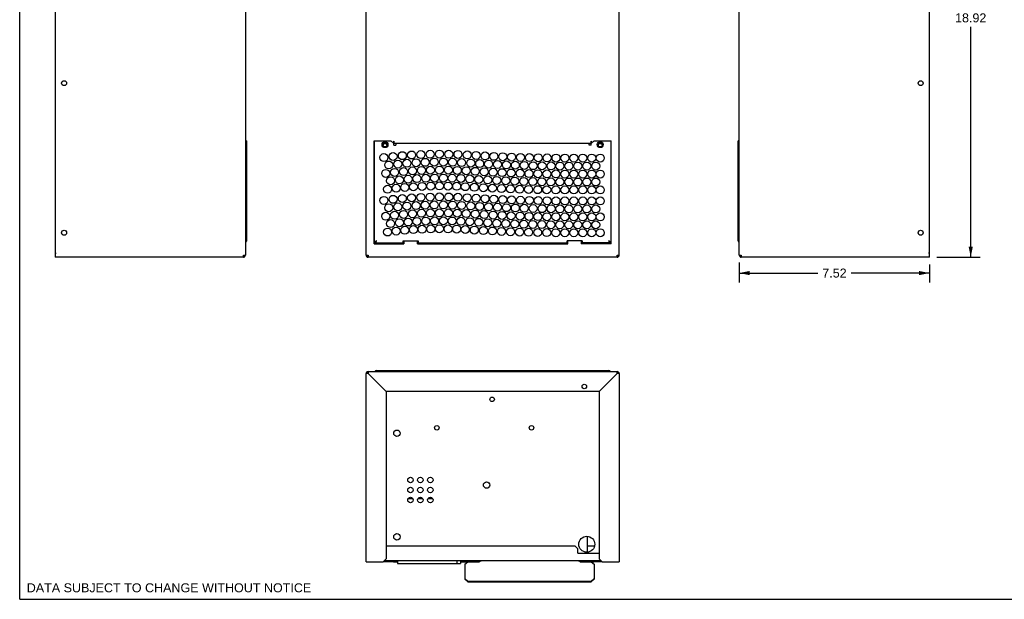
# Model space of a CAD drawing. Header units: inches. Extents: x 0 to 70.8, y 0 to 45.8.
# Tile 1 of 6: x 0 to 38.9, y 0 to 22.9. Entities that reach past the tile are written whole.
import ezdxf

# ---------------------------------------------------------------- set-up
doc = ezdxf.new("R2010")
doc.units = ezdxf.units.IN
doc.header["$LTSCALE"] = 3.895833
doc.header["$MEASUREMENT"] = 0
doc.layers.get('0').update_dxf_attribs({"linetype": 'CONTINUOUS'})
doc.styles.get("Standard").update_dxf_attribs({"font": 'arial.ttf'})
doc.dimstyles.new('DIMSTYLE_1', dxfattribs={"dimtxt": 0.354167, "dimasz": 0.416667, "dimexe": 0.09, "dimexo": 0.07, "dimgap": 0.0425, "dimtad": 0, "dimtih": 1, "dimtoh": 1, "dimzin": 4, "dimdsep": 46, "dimtxsty": 'Standard', "dimblk": '_FILLED', "dimblk1": '_FILLED', "dimblk2": '_FILLED', "dimcen": 0.09, "dimazin": 1, "dimtfac": 1, "dimtdec": 3, "dimtofl": 0, "dimtmove": 0, "dimatfit": 3, "dimldrblk": '_FILLED', "dimfxl": 0, "dimtolj": 1, "dimtzin": 4, "dimarcsym": 0})

# ---------------------------------------------------------------- blocks, each defined once
blk = doc.blocks.new('_FILLED')
at = {"color": 0, "linetype": 'ByBlock'}
blk.add_solid([(0, 0), (-1, 0.2), (-1, -0.2)], dxfattribs=at)
blk = doc.blocks.new('*D2')
at = {"color": 2, "linetype": 'Continuous'}
for p, q in [((28.432, 13.314), (28.432, 12.524)), ((35.952, 13.235), (35.952, 12.524)), ((28.432, 12.899), (31.534, 12.899)), ((35.952, 12.899), (32.85, 12.899))]:
    blk.add_line(p, q, dxfattribs=at)
at = {"color": 2, "linetype": 'Continuous', "xscale": 0.4166666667, "yscale": 0.4166666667, "zscale": 0.4166666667, "rotation": 180}
blk.add_blockref('_FILLED', (28.432, 12.899), dxfattribs=at)
at = {"color": 2, "linetype": 'Continuous', "xscale": 0.4166666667, "yscale": 0.4166666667, "zscale": 0.4166666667}
blk.add_blockref('_FILLED', (35.952, 12.899), dxfattribs=at)
at = {"color": 2, "linetype": 'Continuous', "insert": (32.192, 13.076), "char_height": 0.3542, "width": 0.96244, "attachment_point": 2, "line_spacing_factor": 0.9}
blk.add_mtext('7.52', dxfattribs=at)
blk = doc.blocks.new('*D3')
at = {"color": 2, "linetype": 'Continuous'}
for p, q in [((36.244, 32.451), (37.951, 32.451)), ((37.576, 32.451), (37.576, 23.343)), ((37.576, 13.527), (37.576, 22.635)), ((36.244, 13.527), (37.951, 13.527))]:
    blk.add_line(p, q, dxfattribs=at)
at = {"color": 2, "linetype": 'Continuous', "xscale": 0.4166666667, "yscale": 0.4166666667, "zscale": 0.4166666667}
for p, rotation in [((37.576, 32.451), 90), ((37.576, 13.527), 270)]:
    blk.add_blockref('_FILLED', p, dxfattribs=dict(at, rotation=rotation))
at = {"color": 2, "linetype": 'Continuous', "insert": (37.576, 23.166), "char_height": 0.3542, "width": 1.23761, "attachment_point": 2, "line_spacing_factor": 0.9}
blk.add_mtext('18.92', dxfattribs=at)

msp = doc.modelspace()

# ---------------------------------------------------------------- linework, layer by layer
at = {"color": 7, "linetype": 'Continuous'}
for p, q in [((0, 0), (0, 45.8333)), ((1.4001, 32.3324), (1.4001, 13.5268)), ((13.6862, 13.6055), (13.6862, 32.4507)), ((23.6862, 13.6055), (23.6862, 32.4507)), ((35.9519, 13.5268), (35.9519, 32.3324)), ((8.9197, 31.9739), (8.9197, 13.6055)), ((28.4322, 13.6055), (28.4322, 31.9739)), ((8.9591, 18.1331), (8.9197, 18.1331)), ((8.9591, 18.1331), (8.9591, 14.1764)), ((14.0012, 14.0583), (14.0012, 18.1331)), ((14.0012, 18.1331), (14.6705, 18.1331)), ((14.0208, 14.0976), (14.0208, 18.1331)), ((14.3782, 18.0548), (14.3206, 17.9568)), ((14.3206, 17.9568), (14.3634, 17.8812)), ((14.3782, 18.0548), (14.4918, 18.0539)), ((14.5479, 17.955), (14.4918, 18.0539)), ((14.504, 17.8804), (14.5479, 17.955)), ((14.6705, 18.1331), (14.7886, 18.0149)), ((14.7886, 18.1134), (14.7394, 18.0642)), ((14.7886, 18.1134), (14.7886, 18.0346)), ((14.7886, 18.0346), (22.5838, 18.0346)), ((14.7886, 17.9559), (14.7886, 18.0149)), ((14.7886, 17.9559), (14.8673, 17.9559)), ((14.8673, 18.0346), (14.8673, 17.9559)), ((22.5051, 17.9559), (22.5051, 18.0346)), ((22.5838, 17.9559), (22.5051, 17.9559)), ((22.5838, 18.0149), (22.702, 18.1331)), ((22.6331, 18.0642), (22.5838, 18.1134)), ((22.5838, 18.0346), (22.5838, 18.1134)), ((22.5838, 17.9559), (22.5838, 18.0149)), ((22.702, 18.1331), (23.3712, 18.1331)), ((22.8821, 18.0548), (22.8245, 17.9568)), ((22.8245, 17.9568), (22.8674, 17.8812)), ((22.8821, 18.0548), (22.9958, 18.0539)), ((23.0518, 17.955), (22.9958, 18.0539)), ((23.008, 17.8804), (23.0518, 17.955)), ((23.3516, 18.1331), (23.3516, 14.0976)), ((23.3712, 14.0583), (23.3712, 18.1331)), ((28.4322, 18.1331), (28.3928, 18.1331)), ((28.3928, 14.1764), (28.3928, 18.1331)), ((14.0012, 14.2354), (14.0208, 14.2354)), ((14.0012, 14.0583), (15.1823, 14.0583)), ((14.0208, 14.0976), (15.1823, 14.0976)), ((14.0638, 14.1527), (14.0533, 14.1449)), ((14.0753, 14.1606), (14.0638, 14.1527)), ((14.0655, 14.1239), (14.0718, 14.137)), ((14.0718, 14.137), (14.0799, 14.1501)), ((15.1527, 14.1764), (15.7433, 14.1764)), ((15.1527, 14.0976), (15.1527, 14.1764)), ((15.1527, 14.137), (15.1823, 14.137)), ((15.1823, 14.1764), (15.1823, 14.0583)), ((15.7138, 14.0583), (15.7138, 14.1764)), ((15.7138, 14.137), (15.7433, 14.137)), ((15.7138, 14.0976), (21.6586, 14.0976)), ((15.7138, 14.0583), (21.6586, 14.0583)), ((15.7433, 14.1764), (15.7433, 14.0976)), ((22.2197, 14.1764), (21.6291, 14.1764)), ((21.6291, 14.0976), (21.6291, 14.1764)), ((21.6586, 14.137), (21.6291, 14.137)), ((21.6586, 14.0583), (21.6586, 14.1764)), ((22.1901, 14.1764), (22.1901, 14.0583)), ((22.2197, 14.137), (22.1901, 14.137)), ((23.3516, 14.0976), (22.1901, 14.0976)), ((23.3712, 14.0583), (22.1901, 14.0583)), ((22.2197, 14.1764), (22.2197, 14.0976)), ((23.2846, 14.1406), (23.2886, 14.1301)), ((23.2925, 14.1501), (23.3007, 14.137)), ((23.3007, 14.137), (23.3069, 14.1239)), ((23.3516, 14.2354), (23.3712, 14.2354)), ((1.4001, 13.6842), (1.4394, 13.6842)), ((35.9519, 13.6842), (35.9125, 13.6842)), ((8.841, 13.5268), (1.4001, 13.5268)), ((8.841, 13.6055), (8.9197, 13.6055)), ((8.841, 13.5268), (8.841, 13.6055)), ((13.6862, 13.6055), (13.7649, 13.6055)), ((13.7649, 13.6055), (13.7649, 13.5268)), ((23.6075, 13.5268), (13.7649, 13.5268)), ((23.6075, 13.6055), (23.6862, 13.6055)), ((23.6075, 13.5268), (23.6075, 13.6055)), ((28.4322, 13.6055), (28.5109, 13.6055)), ((28.5109, 13.6055), (28.5109, 13.5268)), ((35.9519, 13.5268), (28.5109, 13.5268)), ((13.7649, 9.0067), (13.7649, 8.9279)), ((13.7649, 9.0067), (23.6075, 9.0067)), ((14.0996, 9.0461), (23.2728, 9.0461)), ((15.1527, 9.0067), (15.1527, 9.0461)), ((15.7433, 9.0461), (15.7433, 9.0067)), ((21.6291, 9.0067), (21.6291, 9.0461)), ((22.2197, 9.0461), (22.2197, 9.0067)), ((23.6075, 8.9279), (23.6075, 9.0067)), ((13.6862, 1.487), (13.6862, 8.9279)), ((13.7649, 8.9279), (13.6862, 8.9279)), ((13.7649, 8.9279), (14.4736, 8.2193)), ((23.6075, 8.9279), (22.8988, 8.2193)), ((23.6862, 8.9279), (23.6075, 8.9279)), ((23.6862, 8.9279), (23.6862, 1.487)), ((14.4736, 8.2193), (14.4736, 1.6051)), ((22.8988, 8.2193), (14.4736, 8.2193)), ((22.8988, 8.2193), (22.8988, 1.6051)), ((15.3454, 3.9831), (15.531, 3.9831)), ((15.7391, 3.9831), (15.9247, 3.9831)), ((16.1328, 3.9831), (16.3184, 3.9831)), ((14.7866, 2.4293), (14.7866, 2.5162)), ((22.4165, 2.4903), (22.4165, 1.8617)), ((14.4736, 2.1169), (21.9342, 2.1169)), ((21.9342, 2.1169), (22.0523, 1.9988)), ((22.0523, 1.8216), (22.0523, 1.9988)), ((22.4165, 2.114), (22.7148, 2.114)), ((14.4736, 1.6051), (14.3555, 1.487)), ((22.0523, 1.8216), (22.8988, 1.8216)), ((23.0169, 1.487), (22.8988, 1.6051)), ((13.6862, 1.487), (14.3555, 1.487)), ((14.9224, 1.4849), (14.3555, 1.4849)), ((14.3634, 1.4949), (14.5524, 1.4949)), ((22.9775, 1.5264), (14.3949, 1.5264)), ((14.4292, 1.5264), (14.4292, 1.4949)), ((14.5524, 1.5264), (14.5524, 1.4949)), ((14.7689, 1.5264), (14.7689, 1.487)), ((14.7689, 1.487), (14.9224, 1.487)), ((14.8476, 1.5264), (14.8476, 1.487)), ((14.9224, 1.5264), (14.9224, 1.4122)), ((14.9224, 1.4122), (17.4106, 1.4122)), ((17.2831, 1.4122), (17.2831, 1.5264)), ((17.4106, 1.5264), (17.4106, 1.4122)), ((17.4106, 1.487), (18.1631, 1.487)), ((18.1601, 1.4849), (17.4106, 1.4849)), ((17.5838, 1.3859), (17.702, 1.4826)), ((17.5838, 1.3859), (17.5838, 0.7943)), ((17.6232, 1.5264), (17.6232, 1.487)), ((17.702, 1.5264), (17.702, 1.487)), ((18.1601, 1.4826), (17.702, 1.4826)), ((18.1601, 1.4826), (18.1672, 1.4928)), ((18.2138, 1.5242), (18.2138, 1.5264)), ((22.0917, 1.5241), (22.0917, 1.5264)), ((22.1383, 1.4928), (22.1454, 1.4826)), ((22.1423, 1.487), (22.6823, 1.487)), ((23.0169, 1.4849), (22.1454, 1.4849)), ((22.1454, 1.4826), (22.5838, 1.4826)), ((22.5838, 1.4826), (22.702, 1.3859)), ((22.6035, 1.5264), (22.6035, 1.487)), ((22.6823, 1.5264), (22.6823, 1.487)), ((22.702, 1.3859), (22.702, 0.7943)), ((22.82, 1.5264), (22.82, 1.4949)), ((22.82, 1.4949), (23.009, 1.4949)), ((22.9331, 1.5264), (22.9331, 1.4949)), ((23.0169, 1.487), (23.6862, 1.487)), ((17.702, 0.7201), (17.5838, 0.8169)), ((17.5838, 0.7943), (17.702, 0.6975)), ((22.702, 0.8169), (22.5838, 0.7201)), ((22.5838, 0.6975), (22.702, 0.7943)), ((17.702, 0.7201), (22.5838, 0.7201)), ((17.702, 0.7201), (17.702, 0.6975)), ((17.702, 0.6975), (22.5838, 0.6975)), ((22.5838, 0.7201), (22.5838, 0.6975)), ((0, 0), (70.8333, 0))]:
    msp.add_line(p, q, dxfattribs=at)
for points in [[(8.9591, 14.1764), (8.9581, 14.1685), (8.9553, 14.1606), (8.9505, 14.1527), (8.9441, 14.1449), (8.9361, 14.137), (8.9267, 14.1291), (8.9197, 14.124)], [(14.0533, 14.1449), (14.0439, 14.137), (14.0359, 14.1291), (14.0294, 14.1212), (14.0247, 14.1134), (14.0218, 14.1055), (14.0208, 14.0976)], [(14.0602, 14.0976), (14.0642, 14.0986), (14.0681, 14.1015), (14.072, 14.1062), (14.076, 14.1127), (14.0799, 14.1207), (14.0838, 14.1301)], [(14.0602, 14.0976), (14.0616, 14.1107), (14.0655, 14.1239)], [(14.0996, 14.1764), (14.0873, 14.1685), (14.0753, 14.1606)], [(14.0996, 14.1764), (14.0947, 14.1687), (14.0897, 14.1613), (14.0848, 14.1545), (14.0799, 14.1485), (14.0773, 14.1459)], [(14.0799, 14.1501), (14.0894, 14.1632), (14.0996, 14.1764)], [(14.0838, 14.1301), (14.0878, 14.1406), (14.0917, 14.152), (14.0957, 14.164), (14.0996, 14.1764)], [(23.2972, 14.1606), (23.2851, 14.1685), (23.2728, 14.1764)], [(23.2951, 14.1459), (23.2925, 14.1485), (23.2876, 14.1545), (23.2827, 14.1613), (23.2777, 14.1687), (23.2728, 14.1764)], [(23.2728, 14.1764), (23.283, 14.1632), (23.2925, 14.1501)], [(23.2728, 14.1764), (23.2768, 14.164), (23.2807, 14.152), (23.2846, 14.1406)], [(23.2886, 14.1301), (23.2925, 14.1207), (23.2964, 14.1127), (23.3004, 14.1062), (23.3043, 14.1015), (23.3083, 14.0986), (23.3122, 14.0976)], [(23.3191, 14.1449), (23.3086, 14.1527), (23.2972, 14.1606)], [(23.3069, 14.1239), (23.3108, 14.1107), (23.3122, 14.0976)], [(23.3516, 14.0976), (23.3506, 14.1055), (23.3477, 14.1134), (23.343, 14.1212), (23.3365, 14.1291), (23.3285, 14.137), (23.3191, 14.1449)], [(28.4322, 14.124), (28.4253, 14.1291), (28.4159, 14.137), (28.4079, 14.1449), (28.4014, 14.1527), (28.3967, 14.1606), (28.3938, 14.1685), (28.3928, 14.1764)], [(14.0734, 9.0067), (14.076, 9.0136), (14.0799, 9.023), (14.0838, 9.031), (14.0878, 9.0375), (14.0917, 9.0422), (14.0957, 9.0451), (14.0996, 9.0461)], [(23.2728, 9.0461), (23.2768, 9.0451), (23.2807, 9.0422), (23.2846, 9.0375), (23.2886, 9.031), (23.2925, 9.023), (23.2964, 9.0136), (23.299, 9.0067)], [(18.1672, 1.4928), (18.1705, 1.4971), (18.1741, 1.5014), (18.1782, 1.5054), (18.1828, 1.5093), (18.1877, 1.5129), (18.1931, 1.5163), (18.1988, 1.5192), (18.2049, 1.5217), (18.2113, 1.5237), (18.218, 1.5252), (18.2247, 1.5261), (18.2317, 1.5264)], [(22.0738, 1.5264), (22.0874, 1.5252), (22.0999, 1.5219), (22.1114, 1.5168), (22.1216, 1.5102), (22.1306, 1.5021), (22.1383, 1.4928)]]:
    msp.add_lwpolyline(points, dxfattribs=at)
for centre, radius in [((1.7532, 20.4067), 0.0984), ((35.5987, 20.4067), 0.0984), ((14.4342, 17.9756), 0.1181), ((14.4342, 17.9559), 0.0787), ((14.4342, 17.9559), 0.0709), ((22.9382, 17.9756), 0.1181), ((22.9382, 17.9559), 0.0787), ((22.9382, 17.9559), 0.0709), ((14.3891, 17.4662), 0.1575), ((14.7536, 17.5068), 0.1575), ((15.1189, 17.5403), 0.1575), ((15.4847, 17.5665), 0.1575), ((15.851, 17.5854), 0.1575), ((16.2176, 17.5972), 0.1575), ((16.5843, 17.6017), 0.1575), ((16.9511, 17.5989), 0.1575), ((17.3177, 17.5889), 0.1575), ((17.6841, 17.5717), 0.1575), ((18.0351, 17.5504), 0.1575), ((18.3854, 17.531), 0.1575), ((18.7358, 17.5136), 0.1575), ((19.0863, 17.4981), 0.1575), ((19.4368, 17.4845), 0.1575), ((19.7875, 17.473), 0.1575), ((20.1382, 17.4633), 0.1575), ((20.4889, 17.4556), 0.1575), ((20.8397, 17.4499), 0.1575), ((21.1905, 17.4461), 0.1575), ((21.5413, 17.4442), 0.1575), ((21.8949, 17.4441), 0.1575), ((22.2492, 17.4441), 0.1575), ((22.6035, 17.4441), 0.1575), ((22.9382, 17.4441), 0.1575), ((14.5822, 17.1717), 0.1575), ((14.9409, 17.2086), 0.1575), ((15.3002, 17.2384), 0.1575), ((15.66, 17.2611), 0.1575), ((16.0202, 17.2766), 0.1575), ((16.2289, 16.9674), 0.1575), ((16.3807, 17.2851), 0.1575), ((16.5832, 16.9718), 0.1575), ((16.7412, 17.2864), 0.1575), ((16.9375, 16.9691), 0.1575), ((17.1017, 17.2806), 0.1575), ((17.4621, 17.2677), 0.1575), ((17.8221, 17.2477), 0.1575), ((18.1744, 17.227), 0.1575), ((18.5265, 17.2084), 0.1575), ((18.8787, 17.1918), 0.1575), ((19.231, 17.1771), 0.1575), ((19.5833, 17.1643), 0.1575), ((19.9357, 17.1536), 0.1575), ((20.2882, 17.1447), 0.1575), ((20.6407, 17.1379), 0.1575), ((20.9933, 17.133), 0.1575), ((21.3458, 17.13), 0.1575), ((21.6984, 17.1291), 0.1575), ((22.0523, 17.1291), 0.1575), ((22.4067, 17.1291), 0.1575), ((22.761, 17.1291), 0.1575), ((14.4625, 16.8405), 0.1575), ((14.8146, 16.8799), 0.1575), ((15.0018, 16.5816), 0.1575), ((15.1675, 16.9122), 0.1575), ((15.3487, 16.6103), 0.1575), ((15.5209, 16.9376), 0.1575), ((15.6962, 16.6322), 0.1575), ((15.8747, 16.956), 0.1575), ((16.0439, 16.6472), 0.1575), ((16.392, 16.6553), 0.1575), ((16.7401, 16.6565), 0.1575), ((17.0881, 16.6509), 0.1575), ((17.2917, 16.9595), 0.1575), ((17.436, 16.6383), 0.1575), ((17.6456, 16.9429), 0.1575), ((17.7836, 16.6189), 0.1575), ((17.9993, 16.9215), 0.1575), ((18.1386, 16.5981), 0.1575), ((18.3531, 16.9019), 0.1575), ((18.4942, 16.5793), 0.1575), ((18.707, 16.8843), 0.1575), ((19.061, 16.8687), 0.1575), ((19.415, 16.855), 0.1575), ((19.7692, 16.8433), 0.1575), ((20.1234, 16.8336), 0.1575), ((20.4776, 16.8258), 0.1575), ((20.8319, 16.82), 0.1575), ((21.1862, 16.8162), 0.1575), ((21.5405, 16.8143), 0.1575), ((21.8949, 16.8142), 0.1575), ((22.2492, 16.8142), 0.1575), ((22.6035, 16.8142), 0.1575), ((22.9382, 16.8142), 0.1575), ((14.5358, 16.2149), 0.1575), ((14.6555, 16.546), 0.1575), ((14.8756, 16.2529), 0.1575), ((15.216, 16.2842), 0.1575), ((15.557, 16.3087), 0.1575), ((15.8984, 16.3265), 0.1575), ((16.2401, 16.3375), 0.1575), ((16.582, 16.3418), 0.1575), ((16.9239, 16.3394), 0.1575), ((17.2656, 16.3302), 0.1575), ((17.6071, 16.3142), 0.1575), ((17.9635, 16.2926), 0.1575), ((18.3208, 16.2728), 0.1575), ((18.6782, 16.2551), 0.1575), ((18.8499, 16.5625), 0.1575), ((19.0357, 16.2393), 0.1575), ((19.2057, 16.5477), 0.1575), ((19.3933, 16.2255), 0.1575), ((19.5615, 16.5348), 0.1575), ((19.7509, 16.2136), 0.1575), ((19.9174, 16.5239), 0.1575), ((20.1086, 16.2038), 0.1575), ((20.2734, 16.515), 0.1575), ((20.4663, 16.196), 0.1575), ((20.6294, 16.5081), 0.1575), ((20.8241, 16.1901), 0.1575), ((20.9855, 16.5031), 0.1575), ((21.1819, 16.1863), 0.1575), ((21.3415, 16.5001), 0.1575), ((21.5398, 16.1844), 0.1575), ((21.6976, 16.4992), 0.1575), ((21.8949, 16.1842), 0.1575), ((22.0523, 16.4992), 0.1575), ((22.2492, 16.1842), 0.1575), ((22.4067, 16.4992), 0.1575), ((22.6035, 16.1842), 0.1575), ((22.761, 16.4992), 0.1575), ((22.9382, 16.1842), 0.1575), ((14.7536, 15.8139), 0.1575), ((15.1189, 15.8473), 0.1575), ((15.4847, 15.8736), 0.1575), ((15.851, 15.8925), 0.1575), ((16.2176, 15.9043), 0.1575), ((16.5843, 15.9088), 0.1575), ((16.9511, 15.906), 0.1575), ((17.3177, 15.896), 0.1575), ((17.6841, 15.8788), 0.1575), ((18.0351, 15.8575), 0.1575), ((18.3854, 15.8381), 0.1575), ((18.7358, 15.8207), 0.1575), ((19.0863, 15.8052), 0.1575), ((14.3891, 15.7733), 0.1575), ((14.5822, 15.4788), 0.1575), ((14.9409, 15.5157), 0.1575), ((15.3002, 15.5455), 0.1575), ((15.66, 15.5681), 0.1575), ((16.0202, 15.5837), 0.1575), ((16.3807, 15.5922), 0.1575), ((16.7412, 15.5935), 0.1575), ((17.1017, 15.5877), 0.1575), ((17.4621, 15.5748), 0.1575), ((17.8221, 15.5548), 0.1575), ((18.1744, 15.5341), 0.1575), ((18.5265, 15.5155), 0.1575), ((18.8787, 15.4988), 0.1575), ((19.231, 15.4842), 0.1575), ((19.4368, 15.7916), 0.1575), ((19.5833, 15.4714), 0.1575), ((19.7875, 15.78), 0.1575), ((19.9357, 15.4606), 0.1575), ((20.1382, 15.7704), 0.1575), ((20.2882, 15.4518), 0.1575), ((20.4889, 15.7627), 0.1575), ((20.6407, 15.445), 0.1575), ((20.8397, 15.757), 0.1575), ((20.9933, 15.4401), 0.1575), ((21.1905, 15.7532), 0.1575), ((21.3458, 15.4371), 0.1575), ((21.5413, 15.7513), 0.1575), ((21.6984, 15.4362), 0.1575), ((21.8949, 15.7512), 0.1575), ((22.0523, 15.4362), 0.1575), ((22.2492, 15.7512), 0.1575), ((22.4067, 15.4362), 0.1575), ((22.6035, 15.7512), 0.1575), ((22.761, 15.4362), 0.1575), ((22.9382, 15.7512), 0.1575), ((14.4625, 15.1476), 0.1575), ((14.8146, 15.1869), 0.1575), ((15.1675, 15.2193), 0.1575), ((15.5209, 15.2447), 0.1575), ((15.8747, 15.2631), 0.1575), ((16.2289, 15.2744), 0.1575), ((16.5832, 15.2788), 0.1575), ((16.9375, 15.2762), 0.1575), ((17.2917, 15.2666), 0.1575), ((17.6456, 15.25), 0.1575), ((17.9993, 15.2286), 0.1575), ((18.3531, 15.209), 0.1575), ((18.707, 15.1914), 0.1575), ((19.061, 15.1758), 0.1575), ((19.415, 15.1621), 0.1575), ((19.7692, 15.1504), 0.1575), ((20.1234, 15.1406), 0.1575), ((20.4776, 15.1329), 0.1575), ((20.8319, 15.1271), 0.1575), ((21.1862, 15.1233), 0.1575), ((21.5405, 15.1214), 0.1575), ((21.8949, 15.1212), 0.1575), ((22.2492, 15.1212), 0.1575), ((22.6035, 15.1212), 0.1575), ((22.9382, 15.1212), 0.1575), ((14.6555, 14.8531), 0.1575), ((15.0018, 14.8887), 0.1575), ((15.3487, 14.9174), 0.1575), ((15.6962, 14.9393), 0.1575), ((15.8984, 14.6336), 0.1575), ((16.0439, 14.9542), 0.1575), ((16.2401, 14.6446), 0.1575), ((16.392, 14.9624), 0.1575), ((16.582, 14.6489), 0.1575), ((16.7401, 14.9636), 0.1575), ((16.9239, 14.6465), 0.1575), ((17.0881, 14.9579), 0.1575), ((17.2656, 14.6372), 0.1575), ((17.436, 14.9454), 0.1575), ((17.7836, 14.926), 0.1575), ((18.1386, 14.9052), 0.1575), ((18.4942, 14.8864), 0.1575), ((18.8499, 14.8696), 0.1575), ((19.2057, 14.8547), 0.1575), ((19.5615, 14.8419), 0.1575), ((19.9174, 14.831), 0.1575), ((20.2734, 14.8221), 0.1575), ((20.6294, 14.8152), 0.1575), ((20.9855, 14.8102), 0.1575), ((21.3415, 14.8072), 0.1575), ((21.6976, 14.8062), 0.1575), ((22.0523, 14.8063), 0.1575), ((22.4067, 14.8063), 0.1575), ((22.761, 14.8063), 0.1575), ((1.7532, 14.4928), 0.0984), ((14.5358, 14.522), 0.1575), ((14.8756, 14.56), 0.1575), ((15.216, 14.5912), 0.1575), ((15.557, 14.6158), 0.1575), ((17.6071, 14.6213), 0.1575), ((17.9635, 14.5997), 0.1575), ((18.3208, 14.5799), 0.1575), ((18.6782, 14.5621), 0.1575), ((19.0357, 14.5463), 0.1575), ((19.3933, 14.5325), 0.1575), ((19.7509, 14.5207), 0.1575), ((20.1086, 14.5109), 0.1575), ((20.4663, 14.5031), 0.1575), ((20.8241, 14.4972), 0.1575), ((21.1819, 14.4933), 0.1575), ((21.5398, 14.4915), 0.1575), ((21.8949, 14.4913), 0.1575), ((22.2492, 14.4913), 0.1575), ((22.6035, 14.4913), 0.1575), ((22.9382, 14.4913), 0.1575), ((35.5987, 14.4928), 0.0984), ((22.3083, 8.4161), 0.0886), ((18.6665, 7.9043), 0.0886), ((14.9067, 6.5642), 0.128), ((16.4815, 6.7821), 0.0886), ((20.2216, 6.7821), 0.0886), ((15.4382, 4.7153), 0.1083), ((15.8319, 4.7153), 0.1083), ((16.2256, 4.7153), 0.1083), ((15.4382, 4.3216), 0.1083), ((15.8319, 4.3216), 0.1083), ((16.2256, 4.3216), 0.1083), ((18.45, 4.5185), 0.128), ((15.4382, 3.9279), 0.1083), ((15.8319, 3.9279), 0.1083), ((16.2256, 3.9279), 0.1083), ((14.9067, 2.4728), 0.128), ((22.4067, 2.176), 0.315)]:
    msp.add_circle(centre, radius, dxfattribs=at)
for centre, radius, start, end in [((8.8804, 14.1764), 0.0787, 300.0949, 360), ((15.7728, 14.0779), 0.0886, 109.7376, 131.9759), ((15.7728, 14.0779), 0.0886, 347.09653, 12.90684), ((21.6783, 14.0779), 0.0886, 167.09653, 192.90684), ((21.6783, 14.0779), 0.0886, 102.85226, 123.86087), ((28.4716, 14.1764), 0.0787, 180, 239.90509), ((8.841, 13.6055), 0.0787, 270, 360), ((8.841, 13.6055), 0.0394, 270, 360), ((13.7649, 13.6055), 0.0787, 180, 270), ((13.7649, 13.6055), 0.0394, 180, 270), ((23.6075, 13.6055), 0.0787, 270, 360), ((23.6075, 13.6055), 0.0394, 270, 360), ((23.5681, 13.6449), 0.0787, 300.11182, 329.88818), ((28.5109, 13.6055), 0.0787, 180, 270), ((28.5109, 13.6055), 0.0394, 180, 270), ((13.7649, 8.9279), 0.0787, 90, 180), ((13.7649, 8.9279), 0.0394, 90, 180), ((14.0996, 8.9673), 0.0787, 90, 149.9051), ((23.2728, 8.9673), 0.0787, 30.0949, 90), ((23.6075, 8.9279), 0.0787, 0, 90), ((23.6075, 8.9279), 0.0394, 0, 90)]:
    msp.add_arc(centre, radius, start, end, dxfattribs=at)

# ---------------------------------------------------------------- texts
at = {"color": 2, "linetype": 'Continuous', "insert": (0.2793, 0.6328), "char_height": 0.354167, "width": 11.220105, "attachment_point": 1, "line_spacing_factor": 0.9}
msp.add_mtext('DATA SUBJECT TO CHANGE WITHOUT NOTICE', dxfattribs=at)

# ---------------------------------------------------------------- dimensions: what is measured, and where the dimension line sits
at = {"color": 2, "linetype": 'Continuous'}
dim = msp.add_linear_dim(base=(37.5765, 32.4507), p1=(36.1735, 13.5268), p2=(36.1735, 32.4507), angle=90, dimstyle='DIMSTYLE_1', dxfattribs=at)
dim.commit()
dim.dimension.update_dxf_attribs({"geometry": '*D3', "text_midpoint": (37.5895, 22.9867), "dimtype": 160})
dim = msp.add_linear_dim(base=(35.9519, 12.8993), p1=(28.4322, 13.3838), p2=(35.9519, 12.4543), dimstyle='DIMSTYLE_1', dxfattribs=at)
dim.commit()
dim.dimension.update_dxf_attribs({"geometry": '*D2', "text_midpoint": (32.1903, 12.8974), "dimtype": 160})

doc.saveas('drawing.dxf')
